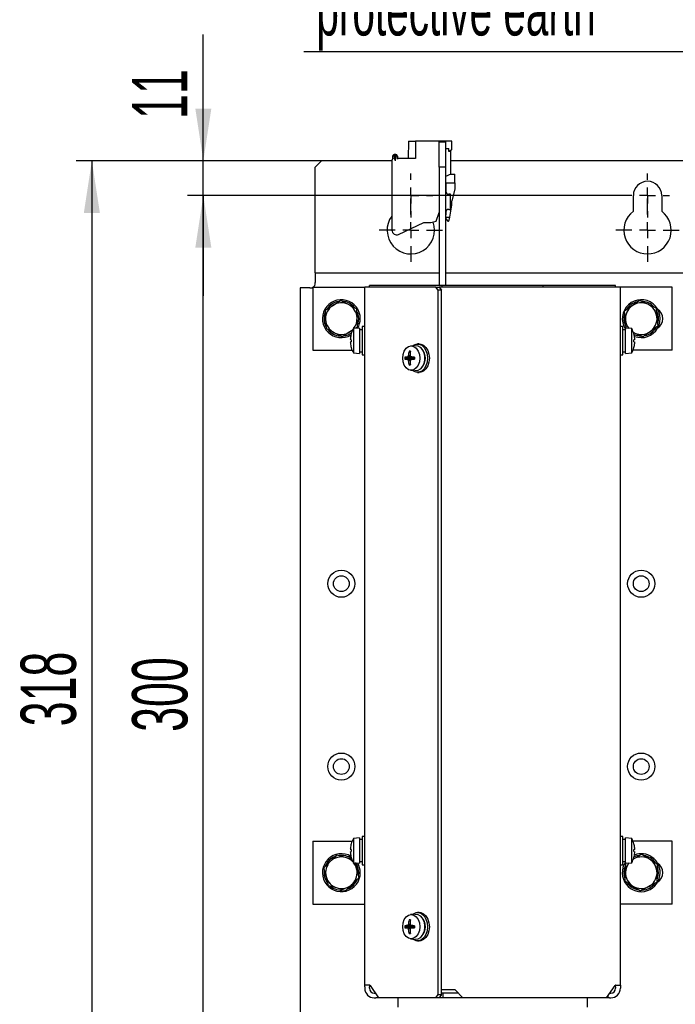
# Model space of a CAD drawing. Header units: millimetres. Extents: x 5 to 414, y 6 to 290.
# Tile 7 of 45: x 47 to 89, y 178 to 240. Entities that reach past the tile are written whole.
import ezdxf

# ---------------------------------------------------------------- set-up
doc = ezdxf.new("R2010")
doc.units = ezdxf.units.MM
doc.layers.add('SLD-0', color=7, linetype='Continuous')
doc.styles.add('SLDTEXTSTYLE0', font='TXT', dxfattribs={"width": 0.605})
doc.dimstyles.new('SLDDIMSTYLE0', dxfattribs={"dimtxt": 3.5, "dimasz": 3.302, "dimexe": 0, "dimexo": 0.0625, "dimgap": 0.875, "dimtad": 1, "dimlfac": 5, "dimrnd": 1e-09, "dimzin": 12, "dimdsep": 46, "dimtxsty": 'SLDTEXTSTYLE0', "dimsah": 1, "dimcen": 0.09, "dimadec": 0, "dimazin": 3, "dimtfac": 1, "dimtofl": 0, "dimtmove": 0, "dimatfit": 3, "dimfxl": 1, "dimfrac": 2, "dimtolj": 1, "dimtzin": 12, "dimarcsym": 0})
doc.dimstyles.new('SLDDIMSTYLE1', dxfattribs={"dimtxt": 3.5, "dimasz": 3.302, "dimexe": 0, "dimexo": 0.0625, "dimgap": 0.875, "dimtad": 1, "dimdec": 0, "dimlfac": 5, "dimrnd": 1e-09, "dimzin": 12, "dimdsep": 46, "dimtxsty": 'SLDTEXTSTYLE0', "dimsah": 1, "dimcen": 0.09, "dimadec": 0, "dimazin": 3, "dimtfac": 1, "dimtofl": 0, "dimtmove": 0, "dimatfit": 3, "dimfxl": 1, "dimfrac": 2, "dimtolj": 1, "dimtzin": 12, "dimarcsym": 0})
doc.dimstyles.new('SLDDIMSTYLE2', dxfattribs={"dimtxt": 3.5, "dimasz": 3.302, "dimexe": 0, "dimexo": 0.0625, "dimgap": 0.875, "dimtad": 1, "dimlfac": 5, "dimrnd": 1e-09, "dimzin": 12, "dimdsep": 46, "dimtxsty": 'SLDTEXTSTYLE0', "dimsah": 1, "dimcen": 0.09, "dimadec": 0, "dimazin": 3, "dimtfac": 1, "dimtmove": 0, "dimatfit": 0, "dimfxl": 1, "dimfrac": 2, "dimtolj": 1, "dimtzin": 12, "dimarcsym": 0})

# ---------------------------------------------------------------- blocks, each defined once
blk = doc.blocks.new('_D')
at = {"layer": 'SLD-0'}
for p, q in [((66.57, 231.106), (51.012, 231.106)), ((52.012, 231.106), (52.012, 167.506)), ((66.57, 167.506), (51.012, 167.506))]:
    blk.add_line(p, q, dxfattribs=at)
for points in [[(52.012, 231.106), (51.504, 227.804), (52.52, 227.804)], [(52.012, 167.506), (52.52, 170.808), (51.504, 170.808)]]:
    blk.add_solid(points, dxfattribs=at)
at = {"layer": 'SLD-0', "insert": (47.501, 195.295), "char_height": 3.5, "attachment_point": 1, "rotation": 90, "style": 'SLDTEXTSTYLE0'}
blk.add_mtext('318', dxfattribs=at)
blk = doc.blocks.new('_D_1')
at = {"layer": 'SLD-0'}
for p, q in [((70.82, 228.906), (58.075, 228.906)), ((59.075, 169.006), (59.075, 228.906)), ((72.22, 169.006), (58.075, 169.006))]:
    blk.add_line(p, q, dxfattribs=at)
for points in [[(59.075, 228.906), (58.567, 225.604), (59.583, 225.604)], [(59.075, 169.006), (59.583, 172.308), (58.567, 172.308)]]:
    blk.add_solid(points, dxfattribs=at)
at = {"layer": 'SLD-0', "insert": (54.563, 194.945), "char_height": 3.5, "attachment_point": 1, "rotation": 90, "style": 'SLDTEXTSTYLE0'}
blk.add_mtext('300', dxfattribs=at)
blk = doc.blocks.new('_D_3')
at = {"layer": 'SLD-0', "color": 7}
for p, q in [((59.075, 231.106), (59.075, 239.1)), ((66.57, 231.106), (58.075, 231.106)), ((59.075, 228.906), (59.075, 231.106)), ((85.82, 228.906), (58.075, 228.906)), ((59.075, 228.906), (59.075, 222.556))]:
    blk.add_line(p, q, dxfattribs=at)
for points in [[(59.075, 231.106), (59.583, 234.408), (58.567, 234.408)], [(59.075, 228.906), (58.567, 225.604), (59.583, 225.604)]]:
    blk.add_solid(points, dxfattribs=at)
at = {"layer": 'SLD-0', "color": 7, "insert": (54.563, 233.753), "char_height": 3.5, "attachment_point": 1, "rotation": 90, "style": 'SLDTEXTSTYLE0'}
blk.add_mtext('11', dxfattribs=at)
blk = doc.blocks.new('SW_NOTE_0_1')
at = {"layer": 'SLD-0', "color": 0}
blk.add_line((-30.459, 0), (0, 0), dxfattribs=at)
at = {"layer": 'SLD-0', "color": 0, "attachment_point": 1, "style": 'SLDTEXTSTYLE0'}
for s, insert, char_height in [('M6 Erdung', (-30.861, 9.852), 3.5), ('protective earth', (-29.67, 4.187), 3.175)]:
    blk.add_mtext(s, dxfattribs=dict(at, insert=insert, char_height=char_height))
blk = doc.blocks.new('SW_CENTERMARKSYMBOL_4')
at = {"layer": 'SLD-0', "color": 0}
for p, q in [((0, 1), (0, 1.4)), ((-1, 0), (-1.4, 0)), ((0, 0), (-0.5, 0)), ((0, 0), (0, 0.5)), ((0, 0), (0, -0.5)), ((0, 0), (0.5, 0)), ((1, 0), (1.4, 0)), ((0, -1), (0, -1.4))]:
    blk.add_line(p, q, dxfattribs=at)
blk = doc.blocks.new('SW_CENTERMARKSYMBOL_5')
at = {"layer": 'SLD-0', "color": 0}
for p, q in [((0, 1), (0, 2)), ((-1, 0), (-2, 0)), ((0, 0), (-0.5, 0)), ((0, 0), (0, 0.5)), ((0, 0), (0, -0.5)), ((0, 0), (0.5, 0)), ((1, 0), (2, 0)), ((0, -1), (0, -2))]:
    blk.add_line(p, q, dxfattribs=at)
blk = doc.blocks.new('SW_CENTERMARKSYMBOL_6')
at = {"layer": 'SLD-0', "color": 0}
for p, q in [((0, 1), (0, 1.4)), ((-1, 0), (-1.4, 0)), ((0, 0), (-0.5, 0)), ((0, 0), (0, 0.5)), ((0, 0), (0, -0.5)), ((0, 0), (0.5, 0)), ((1, 0), (1.4, 0)), ((0, -1), (0, -1.4))]:
    blk.add_line(p, q, dxfattribs=at)
blk = doc.blocks.new('SW_CENTERMARKSYMBOL_7')
at = {"layer": 'SLD-0', "color": 0}
for p, q in [((0, 1), (0, 2)), ((-1, 0), (-2, 0)), ((0, 0), (-0.5, 0)), ((0, 0), (0, 0.5)), ((0, 0), (0, -0.5)), ((0, 0), (0.5, 0)), ((1, 0), (2, 0)), ((0, -1), (0, -2))]:
    blk.add_line(p, q, dxfattribs=at)

msp = doc.modelspace()

# ---------------------------------------------------------------- linework, layer by layer
at = {"color": 7, "linetype": 'Continuous', "lineweight": 25}
for p, q in [((72.0695, 232.3457), (72.0503, 231.2457)), ((72.0695, 232.3457), (72.5203, 232.3457)), ((72.5203, 232.3457), (72.5203, 231.2457)), ((74.8203, 232.3457), (72.5203, 232.3457)), ((74.0203, 232.3057), (74.4203, 232.3057)), ((74.0203, 230.7057), (74.0203, 232.3057)), ((74.4203, 232.3057), (74.4203, 230.7057)), ((74.8203, 231.8257), (74.8203, 232.3457)), ((71.0703, 231.3971), (71.0703, 231.2222)), ((71.1103, 231.2457), (71.1103, 231.3799)), ((71.1803, 231.3741), (71.1803, 231.2457)), ((71.2603, 231.1071), (71.2603, 231.3741)), ((71.3252, 231.4753), (71.3303, 231.4723)), ((71.3303, 231.3799), (71.3303, 231.2657)), ((71.3703, 231.403), (71.3703, 231.2857)), ((74.4203, 231.8857), (74.6203, 231.8857)), ((74.6203, 231.6857), (74.6203, 231.8857)), ((74.6803, 231.6857), (74.6203, 231.6857)), ((74.8203, 231.8257), (74.6803, 231.6857)), ((74.7603, 230.2507), (74.7603, 231.7657)), ((66.1703, 230.7057), (66.5703, 231.1057)), ((66.1703, 224.3057), (66.1703, 230.7057)), ((71.0203, 231.1057), (66.5703, 231.1057)), ((71.0203, 231.1149), (71.0203, 226.7146)), ((71.2603, 231.1071), (71.1803, 231.2457)), ((72.5203, 231.2457), (71.3503, 231.2457)), ((74.4203, 230.7057), (74.0203, 230.7057)), ((74.0203, 230.7057), (74.0203, 223.2057)), ((74.4203, 230.7057), (74.4203, 223.2057)), ((94.1803, 231.1057), (74.7603, 231.1057)), ((74.7486, 230.2507), (74.4203, 230.118)), ((74.7486, 230.2507), (75.0203, 230.2507)), ((75.0203, 229.7057), (75.0203, 230.2507)), ((74.4203, 229.7057), (75.0203, 229.7057)), ((74.4403, 229.7057), (74.4403, 229.0965)), ((75.0203, 229.7057), (75.0203, 229.3057)), ((74.7303, 228.9837), (74.6203, 228.9837)), ((74.7303, 228.5057), (74.7303, 228.9837)), ((75.0203, 229.3057), (74.8203, 228.5593)), ((86.3203, 227.9057), (86.3203, 228.9057)), ((88.1203, 228.9057), (88.1203, 227.9057)), ((74.6863, 227.5257), (74.8203, 228.2857)), ((74.7303, 228.0277), (74.7303, 228.5057)), ((74.8203, 228.2857), (74.8203, 228.5593)), ((73.8205, 227.2768), (74.0203, 227.8257)), ((74.4203, 227.6857), (74.4403, 227.6857)), ((74.4403, 227.9149), (74.4403, 227.6857)), ((74.6203, 228.0277), (74.7303, 228.0277)), ((71.4471, 226.4428), (73.0403, 227.1857)), ((73.0403, 227.1857), (73.4803, 227.1857)), ((73.4803, 227.1857), (73.8205, 227.2768)), ((74.4203, 227.5257), (74.6863, 227.5257)), ((74.4203, 227.4781), (74.5455, 227.3099)), ((74.6527, 227.3353), (74.6863, 227.5257)), ((66.1703, 224.0057), (66.1703, 224.3057)), ((66.1703, 224.0057), (74.0203, 224.0057)), ((66.1703, 224.0057), (66.1703, 223.4057)), ((74.4203, 224.0057), (97.1803, 224.0057)), ((66.1703, 223.3557), (66.1703, 223.4057)), ((69.6003, 223.1057), (69.6003, 223.2057)), ((74.2003, 223.2057), (69.6003, 223.2057)), ((74.2003, 223.1057), (74.2003, 223.2057)), ((80.6003, 223.2057), (74.2003, 223.2057)), ((80.6003, 223.1057), (80.6003, 223.2057)), ((85.2003, 223.2057), (80.6003, 223.2057)), ((85.2003, 223.1057), (85.2003, 223.2057)), ((65.2203, 223.0557), (65.2203, 172.9557)), ((65.8203, 223.0557), (65.2203, 223.0557)), ((65.8203, 223.0557), (65.8703, 223.0557)), ((66.0203, 223.1057), (66.0203, 219.1057)), ((66.0203, 223.1057), (69.3003, 223.1057)), ((69.3003, 178.9057), (69.3003, 223.1057)), ((69.476, 223.1057), (69.3003, 223.1057)), ((73.8159, 223.1057), (69.476, 223.1057)), ((73.9573, 222.9057), (73.8159, 223.1057)), ((73.8159, 223.1057), (74.028, 223.1057)), ((73.9573, 178.3057), (73.9573, 222.9057)), ((74.1694, 222.9057), (73.9573, 222.9057)), ((74.3003, 223.1057), (74.028, 223.1057)), ((74.028, 223.1057), (74.1694, 222.9057)), ((74.1694, 178.3057), (74.1694, 222.9057)), ((74.7246, 223.1057), (74.3003, 223.1057)), ((80.5069, 223.1057), (74.7246, 223.1057)), ((80.9312, 223.1057), (80.5069, 223.1057)), ((85.3246, 223.1057), (80.9312, 223.1057)), ((85.5003, 223.1057), (85.3246, 223.1057)), ((88.7803, 223.1057), (85.5003, 223.1057)), ((85.5003, 178.9057), (85.5003, 223.1057)), ((88.7803, 219.1057), (88.7803, 223.1057)), ((66.7942, 221.6353), (67.2801, 221.9472)), ((67.2801, 221.9472), (67.7659, 222.2591)), ((87.232, 222.017), (86.7059, 222.2547)), ((87.7582, 221.7793), (87.232, 222.017)), ((66.7942, 221.6353), (66.8214, 221.0586)), ((68.8192, 221.1528), (68.792, 221.7295)), ((85.8252, 221.0066), (85.768, 221.5811)), ((87.7582, 221.7793), (87.8154, 221.2048)), ((66.8214, 221.0586), (66.8486, 220.4819)), ((68.8464, 220.5761), (68.8192, 221.1528)), ((85.8755, 220.5015), (85.8252, 221.0066)), ((87.8154, 221.2048), (87.8726, 220.6303)), ((68.3605, 220.2642), (67.8747, 219.9523)), ((68.5708, 220.3992), (68.3605, 220.2642)), ((68.4438, 220.1387), (68.4426, 220.139)), ((68.9803, 220.5057), (68.5803, 220.4757)), ((68.5803, 220.4757), (68.5803, 218.9357)), ((68.8464, 220.5761), (68.7187, 220.4941)), ((68.9803, 220.5057), (68.9803, 218.9057)), ((69.1403, 220.4057), (68.9803, 220.4057)), ((69.3003, 220.6057), (69.1403, 220.6057)), ((69.1403, 220.6057), (69.1403, 218.8057)), ((85.6603, 220.6057), (85.5003, 220.6057)), ((85.6603, 219.7057), (85.6603, 220.6057)), ((85.8203, 220.4057), (85.6603, 220.4057)), ((86.2203, 220.4757), (85.8203, 220.5057)), ((85.8203, 219.7057), (85.8203, 220.5057)), ((86.2203, 219.7057), (86.2203, 220.4757)), ((86.3094, 220.2392), (86.4086, 220.1944)), ((86.4086, 220.1944), (86.3275, 220.2356)), ((86.4086, 220.1944), (86.9347, 219.9567)), ((68.4438, 219.7687), (68.3917, 219.7826)), ((68.3917, 219.6287), (68.4438, 219.6427)), ((72.7585, 219.5057), (72.6454, 219.5057)), ((85.6603, 218.8057), (85.6603, 219.7057)), ((85.8203, 218.9057), (85.8203, 219.7057)), ((86.2203, 218.9357), (86.2203, 219.7057)), ((86.4089, 219.7826), (86.3568, 219.7687)), ((86.3568, 219.6427), (86.4089, 219.6287)), ((66.0203, 219.1057), (68.4996, 219.1057)), ((68.4438, 219.2727), (68.4426, 219.2724)), ((68.5803, 218.9357), (68.9803, 218.9057)), ((68.9803, 219.0057), (69.1403, 219.0057)), ((72.1939, 219.0131), (72.1084, 219.0387)), ((72.4898, 219.4034), (72.2086, 219.3735)), ((85.6603, 219.0057), (85.8203, 219.0057)), ((85.8203, 218.9057), (86.2203, 218.9357)), ((88.7803, 219.1057), (86.301, 219.1057)), ((69.1403, 218.8057), (69.3003, 218.8057)), ((72.0575, 218.6057), (71.8467, 218.6687)), ((72.0575, 218.6057), (71.8467, 218.5427)), ((72.2235, 218.6057), (72.0104, 218.6826)), ((72.2235, 218.6057), (72.0104, 218.5287)), ((72.3647, 218.6256), (72.045, 218.7033)), ((72.3647, 218.5858), (72.045, 218.5081)), ((72.0575, 218.6057), (72.2235, 218.6057)), ((72.1719, 218.749), (72.0616, 218.7551)), ((72.1719, 218.4623), (72.0616, 218.4562)), ((72.1939, 218.1983), (72.1084, 218.1727)), ((72.4147, 218.6057), (72.2217, 218.6826)), ((72.4147, 218.6057), (72.2217, 218.5287)), ((72.2235, 218.6057), (72.4147, 218.6057)), ((72.4584, 218.6057), (72.4147, 218.6057)), ((85.5003, 218.8057), (85.6603, 218.8057)), ((72.2086, 217.8379), (72.4898, 217.8079)), ((72.6454, 217.7057), (72.7585, 217.7057)), ((69.3003, 188.3257), (69.1403, 188.3257)), ((69.1403, 188.3257), (69.1403, 186.5257)), ((85.6603, 188.3257), (85.5003, 188.3257)), ((85.6603, 187.4257), (85.6603, 188.3257)), ((66.0203, 188.0257), (66.0203, 184.0257)), ((66.0203, 188.0257), (68.4996, 188.0257)), ((68.4438, 187.8587), (68.4426, 187.859)), ((68.9803, 188.2257), (68.5803, 188.1957)), ((68.5803, 188.1957), (68.5803, 186.6557)), ((68.9803, 188.2257), (68.9803, 186.6257)), ((69.1403, 188.1257), (68.9803, 188.1257)), ((85.8203, 188.1257), (85.6603, 188.1257)), ((86.2203, 188.1957), (85.8203, 188.2257)), ((85.8203, 187.4257), (85.8203, 188.2257)), ((86.2203, 187.4257), (86.2203, 188.1957)), ((88.7803, 188.0257), (86.301, 188.0257)), ((88.7803, 184.0257), (88.7803, 188.0257)), ((68.0892, 186.9889), (67.5331, 187.1441)), ((68.4438, 187.4887), (68.3917, 187.5026)), ((68.3917, 187.3487), (68.4438, 187.3627)), ((85.6603, 186.5257), (85.6603, 187.4257)), ((85.8203, 186.6257), (85.8203, 187.4257)), ((86.2203, 186.6557), (86.2203, 187.4257)), ((86.4089, 187.5026), (86.3568, 187.4887)), ((86.3568, 187.3627), (86.4089, 187.3487)), ((87.3478, 186.8752), (86.8573, 187.1798)), ((68.5224, 186.8679), (68.0892, 186.9889)), ((68.4438, 186.9927), (68.4426, 186.9924)), ((68.5803, 186.6557), (68.9803, 186.6257)), ((68.6855, 186.6771), (68.7889, 186.2744)), ((68.9803, 186.7257), (69.1403, 186.7257)), ((69.1403, 186.5257), (69.3003, 186.5257)), ((85.5003, 186.5257), (85.6603, 186.5257)), ((85.6603, 186.7257), (85.8203, 186.7257)), ((85.8203, 186.6257), (86.2203, 186.6557)), ((85.8208, 186.0577), (85.8393, 186.6348)), ((86.3275, 186.8958), (86.3483, 186.9073)), ((87.8383, 186.5707), (87.3478, 186.8752)), ((87.8383, 186.5707), (87.8198, 185.9936)), ((66.8517, 185.7769), (66.7081, 186.3361)), ((68.7889, 186.2744), (68.9325, 185.7152)), ((68.9067, 185.8529), (68.9203, 186.0257)), ((85.8023, 185.4807), (85.8208, 186.0577)), ((87.8198, 185.9936), (87.8013, 185.4166)), ((66.9953, 185.2177), (66.8517, 185.7769)), ((66.9953, 185.2177), (67.5514, 185.0625)), ((85.8023, 185.4807), (86.2928, 185.1761)), ((86.2928, 185.1761), (86.7833, 184.8716)), ((67.5514, 185.0625), (68.1075, 184.9073)), ((66.0203, 184.0257), (69.3003, 184.0257)), ((88.7803, 184.0257), (85.5003, 184.0257)), ((72.4898, 183.4034), (72.2086, 183.3735)), ((72.7585, 183.5057), (72.6454, 183.5057)), ((72.0575, 182.6057), (71.8467, 182.6687)), ((72.2235, 182.6057), (72.0104, 182.6826)), ((72.3647, 182.6256), (72.045, 182.7033)), ((72.1719, 182.749), (72.0616, 182.7551)), ((72.1939, 183.0131), (72.1084, 183.0387)), ((72.4147, 182.6057), (72.2217, 182.6826)), ((72.0575, 182.6057), (71.8467, 182.5427)), ((72.2235, 182.6057), (72.0104, 182.5287)), ((72.3647, 182.5858), (72.045, 182.5081)), ((72.0575, 182.6057), (72.2235, 182.6057)), ((72.1719, 182.4623), (72.0616, 182.4562)), ((72.1939, 182.1983), (72.1084, 182.1727)), ((72.4147, 182.6057), (72.2217, 182.5287)), ((72.2235, 182.6057), (72.4147, 182.6057)), ((72.4584, 182.6057), (72.4147, 182.6057)), ((72.2086, 181.8379), (72.4898, 181.8079)), ((72.6454, 181.7057), (72.7585, 181.7057)), ((69.476, 178.9057), (69.3003, 178.9057)), ((69.3003, 178.8057), (69.3003, 178.9057)), ((69.3003, 178.8057), (69.3003, 178.7057)), ((69.5882, 178.9057), (69.476, 178.9057)), ((69.6003, 178.9042), (69.6003, 178.8057)), ((69.6003, 178.7057), (69.6003, 178.8057)), ((69.6382, 178.8764), (70.1831, 178.1057)), ((69.9003, 178.4057), (69.971, 178.4057)), ((73.8159, 178.1057), (73.9573, 178.3057)), ((73.9573, 178.3057), (74.1694, 178.3057)), ((74.1694, 178.3057), (74.028, 178.1057)), ((74.3003, 178.6057), (74.1694, 178.6057)), ((74.2523, 178.4057), (74.1694, 178.4057)), ((74.2523, 178.4057), (74.2523, 178.1057)), ((75.2246, 178.4057), (74.2523, 178.4057)), ((74.7246, 178.6057), (74.3003, 178.6057)), ((75.0246, 178.6057), (74.7246, 178.6057)), ((75.5246, 178.1057), (75.0246, 178.6057)), ((84.6175, 178.1057), (85.1624, 178.8764)), ((84.8296, 178.4057), (84.9003, 178.4057)), ((85.2003, 178.8057), (85.2003, 178.9042)), ((85.2003, 178.8057), (85.2003, 178.7057)), ((85.2124, 178.9057), (85.3246, 178.9057)), ((85.3246, 178.9057), (85.5003, 178.9057)), ((85.5003, 178.9057), (85.5003, 178.8057)), ((85.5003, 178.8057), (85.5003, 178.7057)), ((69.9003, 178.1057), (70.0003, 178.1057)), ((70.1003, 178.1057), (70.0003, 178.1057)), ((70.1003, 178.2228), (70.1003, 178.1057)), ((70.1831, 178.1057), (70.1003, 178.1057)), ((73.8159, 178.1057), (70.1831, 178.1057)), ((71.4003, 178.1057), (71.4003, 177.5057)), ((74.028, 178.1057), (73.8159, 178.1057)), ((74.2523, 178.1057), (74.028, 178.1057)), ((75.5246, 178.1057), (74.2523, 178.1057)), ((80.5069, 178.1057), (75.5246, 178.1057)), ((80.9312, 178.1057), (80.5069, 178.1057)), ((84.6175, 178.1057), (80.9312, 178.1057)), ((83.4003, 178.1057), (83.4003, 177.5057)), ((84.7003, 178.1057), (84.6175, 178.1057)), ((84.7003, 178.2228), (84.7003, 178.1057)), ((84.8003, 178.1057), (84.7003, 178.1057)), ((84.8003, 178.1057), (84.9003, 178.1057))]:
    msp.add_line(p, q, dxfattribs=at)
at = {"color": 7, "linetype": 'Continuous', "lineweight": 25, "flags": 128}
for points in [[(68.9203, 221.1057), (68.8828, 221.3904), (68.8078, 221.5903)], [(68.852, 220.7241), (68.8828, 220.821), (68.9203, 221.1057)], [(68.5546, 220.4268), (68.4657, 220.3419), (68.3605, 220.2642)], [(72.3286, 219.3863), (72.381, 219.4244), (72.5548, 219.4965), (72.736, 219.4965), (72.9098, 219.4244), (73.0621, 219.2859), (73.1808, 219.0923), (73.256, 218.8592), (73.2818, 218.6057), (73.256, 218.3521), (73.1808, 218.1191), (73.0621, 217.9255), (72.9098, 217.787), (72.736, 217.7148), (72.5548, 217.7148), (72.381, 217.787), (72.3286, 217.8251)], [(72.7585, 219.5057), (72.8491, 219.4965), (73.0229, 219.4244), (73.1753, 219.2859), (73.2939, 219.0923), (73.3691, 218.8592), (73.3949, 218.6057), (73.3691, 218.3521), (73.2939, 218.1191), (73.1753, 217.9255), (73.0229, 217.787), (72.8491, 217.7148), (72.7585, 217.7057)], [(71.7049, 218.6057), (71.7316, 218.8436), (71.8089, 219.0583), (71.9294, 219.2286), (72.0812, 219.338), (72.2494, 219.3757), (72.4177, 219.338), (72.5694, 219.2286), (72.6899, 219.0583), (72.7672, 218.8436), (72.7939, 218.6057), (72.7672, 218.3677), (72.6899, 218.1531), (72.5694, 217.9827), (72.4177, 217.8734), (72.2494, 217.8357), (72.0812, 217.8734), (71.9294, 217.9827), (71.8089, 218.1531), (71.7316, 218.3677), (71.7049, 218.6057)], [(72.4898, 219.4034), (72.49, 219.4034), (72.6581, 219.3856), (72.8151, 219.2985), (72.9469, 219.1498), (73.0419, 218.9528), (73.0916, 218.7249), (73.0916, 218.4864), (73.0419, 218.2586), (72.9469, 218.0615), (72.8151, 217.9129), (72.6581, 217.8257), (72.49, 217.8079), (72.4898, 217.8079)], [(86.7297, 187.1219), (86.5356, 187.0882), (86.3661, 187.0275)], [(87.9203, 186.0257), (87.8828, 186.3104), (87.8355, 186.4491)], [(87.8251, 185.5779), (87.8828, 185.741), (87.9203, 186.0257)], [(71.7049, 182.6057), (71.7316, 182.8436), (71.8089, 183.0583), (71.9294, 183.2286), (72.0812, 183.338), (72.2494, 183.3757), (72.4177, 183.338), (72.5694, 183.2286), (72.6899, 183.0583), (72.7672, 182.8436), (72.7939, 182.6057), (72.7672, 182.3677), (72.6899, 182.1531), (72.5694, 181.9827), (72.4177, 181.8734), (72.2494, 181.8357), (72.0812, 181.8734), (71.9294, 181.9827), (71.8089, 182.1531), (71.7316, 182.3677), (71.7049, 182.6057)], [(72.3286, 183.3863), (72.381, 183.4244), (72.5548, 183.4965), (72.736, 183.4965), (72.9098, 183.4244), (73.0621, 183.2859), (73.1808, 183.0923), (73.256, 182.8592), (73.2818, 182.6057), (73.256, 182.3521), (73.1808, 182.1191), (73.0621, 181.9255), (72.9098, 181.787), (72.736, 181.7148), (72.5548, 181.7148), (72.381, 181.787), (72.3286, 181.8251)], [(72.4898, 183.4034), (72.49, 183.4034), (72.6581, 183.3856), (72.8151, 183.2985), (72.9469, 183.1498), (73.0419, 182.9528), (73.0916, 182.7249), (73.0916, 182.4864), (73.0419, 182.2586), (72.9469, 182.0615), (72.8151, 181.9129), (72.6581, 181.8257), (72.49, 181.8079), (72.4898, 181.8079)], [(72.7585, 183.5057), (72.8491, 183.4965), (73.0229, 183.4244), (73.1753, 183.2859), (73.2939, 183.0923), (73.3691, 182.8592), (73.3949, 182.6057), (73.3691, 182.3521), (73.2939, 182.1191), (73.1753, 181.9255), (73.0229, 181.787), (72.8491, 181.7148), (72.7585, 181.7057)]]:
    msp.add_lwpolyline(points, dxfattribs=at)
at = {"color": 7, "linetype": 'Continuous', "lineweight": 25}
for centre, radius in [((67.8203, 204.3257), 0.86), ((86.8203, 204.3257), 0.86), ((67.8203, 204.3257), 0.5), ((86.8203, 204.3257), 0.5), ((67.8203, 192.7457), 0.86), ((86.8203, 192.7457), 0.86), ((67.8203, 192.7457), 0.5), ((86.8203, 192.7457), 0.5)]:
    msp.add_circle(centre, radius, dxfattribs=at)
for centre, radius, start, end in [((71.1805, 231.3776), 0.1119, 120.915014, 170), ((71.1903, 231.3799), 0.08, 172.829634, 180), ((71.2249, 231.3464), 0.122, 52.829634, 159.134833), ((71.2255, 231.3026), 0.1994, 60, 120.915014), ((71.2003, 231.3741), 0.02, 170, 180), ((71.222, 231.3523), 0.0485, 50, 148.549382), ((71.2403, 231.3741), 0.02, 0, 50), ((71.2503, 231.3799), 0.08, 0, 52.829634), ((71.2903, 231.403), 0.08, 0, 60), ((71.1603, 231.1149), 0.14, 110.924832, 180), ((71.3503, 231.2657), 0.02, 180, 270), ((71.4103, 231.2857), 0.04, 180, 270), ((87.2203, 228.9057), 0.9, 0, 180), ((74.6203, 229.1837), 0.2, 180, 270), ((72.2203, 226.7057), 1.5, 143.130102, 20.260739), ((74.6203, 227.8277), 0.2, 90, 180), ((87.2203, 226.7057), 1.5, 126.869898, 53.130102), ((74.5936, 227.3457), 0.06, 216.646906, 350), ((71.3203, 226.7146), 0.3, 180, 295), ((65.8703, 223.3557), 0.3, 303.55731, 0), ((65.8703, 223.3557), 0.3, 270, 300), ((67.8203, 221.1057), 1.2, 0, 300.332553), ((67.8203, 221.1057), 1, 122.698397, 182.698397), ((67.8203, 221.1057), 1.1, 100.646394, 145.057736), ((67.8203, 221.1057), 1, 62.698397, 122.698397), ((67.8203, 221.1057), 1.1, 40.029373, 85.061957), ((67.8203, 221.1057), 1, 2.698397, 62.698397), ((86.8203, 221.1057), 1.2, 249.06641, 213.55731), ((86.8203, 221.1057), 1.1, 103.524272, 147.630753), ((86.8203, 221.1057), 1, 65.686731, 125.686731), ((86.8203, 221.1057), 1.1, 41.653695, 89.957442), ((86.8203, 221.1057), 1, 5.686731, 65.686731), ((67.8203, 221.1057), 1.1, 158.806059, 207.116093), ((86.8203, 221.1057), 1.1, 162.89544, 209.239197), ((86.8203, 221.1057), 1, 125.686731, 185.686731), ((86.8203, 221.1057), 1.1, 343.688314, 27.966143), ((87.4803, 221.1057), 0.7, 303.828573, 56.171427), ((67.8203, 221.1057), 1, 182.698397, 242.698397), ((67.8203, 221.1057), 1, 321.047575, 2.698397), ((67.8203, 221.1057), 1.2, 329.476381, 0), ((86.8203, 221.1057), 1, 185.686731, 218.018363), ((86.8203, 221.1057), 1, 305.686731, 5.686731), ((67.8203, 221.1057), 1.1, 220.596915, 264.628188), ((67.8203, 221.1057), 1, 242.698397, 302.698397), ((67.8203, 221.1057), 1.1, 279.694532, 305.953587), ((69.9981, 219.7063), 1.6132, 164.455339, 174.708188), ((69.9828, 219.7057), 1.6, 151.232927, 164.287349), ((84.8178, 219.7057), 1.6, 15.712651, 28.767073), ((84.8026, 219.7063), 1.6132, 5.291812, 15.544661), ((86.8203, 221.1057), 1.1, 245.609245, 269.002808), ((86.8203, 221.1057), 1, 245.686731, 305.686731), ((86.8203, 221.1057), 1.1, 282.913187, 328.190392), ((69.7863, 219.7515), 1.3985, 175.748989, 177.875219), ((68.6255, 219.8258), 0.2377, 185.43035, 190.462903), ((68.6255, 219.5856), 0.2377, 169.537097, 174.56965), ((69.7863, 219.6599), 1.3985, 182.124781, 184.251011), ((69.9981, 219.705), 1.6132, 185.291812, 195.544661), ((70.0989, 219.7057), 1.6563, 177.820788, 182.179212), ((84.7017, 219.7057), 1.6563, 357.820788, 2.179212), ((84.8026, 219.705), 1.6132, 344.455339, 354.708188), ((85.0143, 219.7515), 1.3985, 2.124781, 4.251011), ((86.1751, 219.8258), 0.2377, 349.537097, 354.56965), ((86.1751, 219.5856), 0.2377, 5.43035, 10.462903), ((85.0143, 219.6599), 1.3985, 355.748989, 357.875219), ((69.9828, 219.7057), 1.6, 195.712651, 208.767073), ((73.8368, 218.6081), 1.7813, 166.012353, 175.265901), ((72.1529, 215.9504), 3.0886, 89.173838, 90.826162), ((75.1672, 218.613), 3.0002, 171.842501, 177.284036), ((72.2981, 218.6057), 0.852, 316.902395, 43.097605), ((84.8178, 219.7057), 1.6, 331.232927, 344.287349), ((73.6928, 218.6057), 1.8472, 178.046103, 181.953897), ((72.0616, 217.1172), 1.5662, 91.874217, 97.88468), ((72.0616, 220.0941), 1.5662, 262.11532, 268.125783), ((72.7369, 217.5061), 1.3828, 120.025541, 121.695523), ((72.7369, 219.7053), 1.3828, 238.304477, 239.974459), ((73.7408, 218.1866), 1.7728, 161.296892, 163.055946), ((73.7408, 219.0247), 1.7728, 196.944054, 198.703108), ((73.8368, 218.6033), 1.7813, 184.734099, 193.987647), ((75.0998, 219.4388), 3.008, 193.136921, 194.152518), ((75.0998, 217.7726), 3.008, 165.847482, 166.863079), ((75.1672, 218.5984), 3.0002, 182.715964, 188.157499), ((78.0581, 229.6484), 12.4222, 241.774322, 241.976604), ((78.0581, 207.5629), 12.4222, 118.023396, 118.225678), ((72.0607, 213.9229), 4.7624, 85.201488, 88.062342), ((72.0607, 223.2885), 4.7624, 271.937658, 274.798512), ((75.6571, 218.6057), 3.1987, 178.871808, 181.128192), ((72.1529, 221.261), 3.0886, 269.173838, 270.826162), ((69.9981, 187.4263), 1.6132, 164.455339, 174.708188), ((69.9828, 187.4257), 1.6, 151.232927, 164.287349), ((84.8178, 187.4257), 1.6, 15.712651, 28.767073), ((84.8026, 187.4263), 1.6132, 5.291812, 15.544661), ((67.8203, 186.0257), 1.2, 59.667447, 0), ((67.8203, 186.0257), 1.1, 111.114791, 157.864653), ((67.8203, 186.0257), 1.1, 54.046413, 97.200408), ((69.7863, 187.4715), 1.3985, 175.748989, 177.875219), ((68.6255, 187.5458), 0.2377, 185.43035, 190.462903), ((68.6255, 187.3056), 0.2377, 169.537097, 174.56965), ((69.7863, 187.3799), 1.3985, 182.124781, 184.251011), ((69.9981, 187.425), 1.6132, 185.291812, 195.544661), ((70.0989, 187.4257), 1.6563, 177.820788, 182.179212), ((84.7017, 187.4257), 1.6563, 357.820788, 2.179212), ((84.8026, 187.425), 1.6132, 344.455339, 354.708188), ((86.8203, 186.0257), 1.2, 0, 110.93359), ((85.0143, 187.4715), 1.3985, 2.124781, 4.251011), ((86.1751, 187.5458), 0.2377, 349.537097, 354.56965), ((86.1751, 187.3056), 0.2377, 5.43035, 10.462903), ((85.0143, 187.3799), 1.3985, 355.748989, 357.875219), ((86.8203, 186.0257), 1.1, 36.146308, 80.098017), ((67.8203, 186.0257), 1, 134.403174, 194.403174), ((67.8203, 186.0257), 1, 74.403174, 134.403174), ((67.8203, 186.0257), 1, 42.755549, 74.403174), ((69.9828, 187.4257), 1.6, 195.712651, 208.767073), ((67.8203, 186.0257), 1, 14.403174, 38.952425), ((67.8203, 186.0257), 1.1, 0, 34.23147), ((67.8203, 186.0257), 1.2, 0, 30.523619), ((86.8203, 186.0257), 1.2, 146.44269, 0), ((86.8203, 186.0257), 1.1, 155.357475, 200.714694), ((86.8203, 186.0257), 1, 141.981637, 178.163672), ((84.8178, 187.4257), 1.6, 331.232927, 344.287349), ((86.8203, 186.0257), 1, 58.163672, 118.163672), ((86.8203, 186.0257), 1, 358.163672, 58.163672), ((87.4803, 186.0257), 0.7, 303.828573, 56.51825), ((67.8203, 186.0257), 1.1, 172.467744, 216.417042), ((67.8203, 186.0257), 1, 314.403174, 14.403174), ((86.8203, 186.0257), 1, 178.163672, 238.163672), ((86.8203, 186.0257), 1, 298.163672, 358.163672), ((67.8203, 186.0257), 1, 194.403174, 254.403174), ((67.8203, 186.0257), 1.1, 229.961226, 278.053511), ((67.8203, 186.0257), 1, 254.403174, 314.403174), ((67.8203, 186.0257), 1.1, 291.887397, 336.592881), ((86.8203, 186.0257), 1.1, 216.178317, 260.420158), ((86.8203, 186.0257), 1, 238.163672, 298.163672), ((86.8203, 186.0257), 1.1, 274.087463, 322.390242), ((73.6928, 182.6057), 1.8472, 178.046103, 181.953897), ((72.0616, 181.1172), 1.5662, 91.874217, 97.88468), ((72.7369, 181.5061), 1.3828, 120.025541, 121.695523), ((73.7408, 182.1866), 1.7728, 161.296892, 163.055946), ((73.8368, 182.6081), 1.7813, 166.012353, 175.265901), ((72.1529, 179.9504), 3.0886, 89.173838, 90.826162), ((75.1672, 182.613), 3.0002, 171.842501, 177.284036), ((75.0998, 183.4388), 3.008, 193.136921, 194.152518), ((78.0581, 193.6484), 12.4222, 241.774322, 241.976604), ((72.0607, 177.9229), 4.7624, 85.201488, 88.062342), ((75.6571, 182.6057), 3.1987, 178.871808, 181.128192), ((72.2981, 182.6057), 0.852, 316.902382, 43.097617), ((72.0616, 184.0941), 1.5662, 262.11532, 268.125783), ((72.7369, 183.7053), 1.3828, 238.304477, 239.974459), ((73.7408, 183.0247), 1.7728, 196.944054, 198.703108), ((73.8368, 182.6033), 1.7813, 184.734099, 193.987647), ((72.1529, 185.261), 3.0886, 269.173838, 270.826162), ((75.0998, 181.7726), 3.008, 165.847482, 166.863079), ((75.1672, 182.5984), 3.0002, 182.715964, 188.157499), ((78.0581, 171.5629), 12.4222, 118.023396, 118.225678), ((72.0607, 187.2885), 4.7624, 271.937658, 274.798512), ((69.9003, 178.7057), 0.6, 180, 270), ((69.5851, 178.8431), 0.0626, 32.074717, 87.202896), ((69.9003, 178.7057), 0.3, 180, 270), ((84.9003, 178.7057), 0.3, 270, 0), ((84.9003, 178.7057), 0.6, 270, 0), ((85.2155, 178.8431), 0.0626, 92.797104, 147.925283)]:
    msp.add_arc(centre, radius, start, end, dxfattribs=at)
for points, knots in [([(68.279, 221.9943), (68.1491, 222.0613), (67.977, 222.1502), (67.8075, 222.2376), (67.7659, 222.2591)], [0, 0, 0, 0, 0.7546146, 1, 1, 1, 1]), ([(68.792, 221.7295), (68.7867, 221.7322), (68.6176, 221.8195), (68.4456, 221.9083), (68.279, 221.9943)], [0, 0, 0, 0, 0.0314494, 1, 1, 1, 1]), ([(86.7059, 222.2547), (86.701, 222.2512), (86.5465, 222.1402), (86.3892, 222.0273), (86.237, 221.9179)], [0, 0, 0, 0, 0.0314494, 1, 1, 1, 1]), ([(86.237, 221.9179), (86.1182, 221.8326), (85.9609, 221.7196), (85.806, 221.6084), (85.768, 221.5811)], [0, 0, 0, 0, 0.7546146, 1, 1, 1, 1]), ([(67.3616, 220.2171), (67.2317, 220.2841), (67.0596, 220.373), (66.8902, 220.4604), (66.8486, 220.4819)], [0, 0, 0, 0, 0.7546146, 1, 1, 1, 1]), ([(67.8747, 219.9523), (67.8693, 219.955), (67.7002, 220.0423), (67.5282, 220.1311), (67.3616, 220.2171)], [0, 0, 0, 0, 0.0314494, 1, 1, 1, 1]), ([(87.4037, 220.2935), (87.2849, 220.2082), (87.1276, 220.0952), (86.9727, 219.984), (86.9347, 219.9567)], [0, 0, 0, 0, 0.7546146, 1, 1, 1, 1]), ([(87.8726, 220.6303), (87.8677, 220.6268), (87.7132, 220.5158), (87.5559, 220.4028), (87.4037, 220.2935)], [0, 0, 0, 0, 0.03144935, 1, 1, 1, 1]), ([(67.5331, 187.1441), (67.5288, 187.1399), (67.3929, 187.0068), (67.2546, 186.8713), (67.1206, 186.7401)], [0, 0, 0, 0, 0.0314494, 1, 1, 1, 1]), ([(86.8573, 187.1798), (86.852, 187.177), (86.6843, 187.0871), (86.5136, 186.9958), (86.3483, 186.9073)], [0, 0, 0, 0, 0.0314494, 1, 1, 1, 1]), ([(67.1206, 186.7401), (67.0162, 186.6378), (66.8778, 186.5023), (66.7416, 186.3689), (66.7081, 186.3361)], [0, 0, 0, 0, 0.7546146, 1, 1, 1, 1]), ([(68.52, 185.3112), (68.4156, 185.209), (68.2772, 185.0734), (68.141, 184.94), (68.1075, 184.9073)], [0, 0, 0, 0, 0.7546146, 1, 1, 1, 1]), ([(68.9325, 185.7152), (68.9282, 185.711), (68.7923, 185.5779), (68.654, 185.4424), (68.52, 185.3112)], [0, 0, 0, 0, 0.0314494, 1, 1, 1, 1]), ([(87.8013, 185.4166), (87.796, 185.4138), (87.6282, 185.3239), (87.4576, 185.2326), (87.2923, 185.1441)], [0, 0, 0, 0, 0.0314494, 1, 1, 1, 1]), ([(87.2923, 185.1441), (87.1634, 185.0751), (86.9927, 184.9837), (86.8246, 184.8937), (86.7833, 184.8716)], [0, 0, 0, 0, 0.7546146, 1, 1, 1, 1])]:
    msp.add_open_spline(points, degree=3, knots=knots, dxfattribs=at)

# ---------------------------------------------------------------- block references
at = {"layer": 'SLD-0'}
for name, p in [('SW_NOTE_0_1', (95.9049, 238.0249)), ('SW_CENTERMARKSYMBOL_6', (72.2203, 228.9057)), ('SW_CENTERMARKSYMBOL_4', (87.2203, 228.9057)), ('SW_CENTERMARKSYMBOL_7', (72.2203, 226.7057)), ('SW_CENTERMARKSYMBOL_5', (87.2203, 226.7057))]:
    msp.add_blockref(name, p, dxfattribs=at)

# ---------------------------------------------------------------- dimensions: what is measured, and where the dimension line sits
at = {"layer": 'SLD-0', "color": 7}
dim = msp.add_linear_dim(base=(59.0749, 231.1057), p1=(85.8203, 228.9057), p2=(66.5703, 231.1057), angle=90, dimstyle='SLDDIMSTYLE2', dxfattribs=at)
dim.commit()
dim.dimension.update_dxf_attribs({"geometry": '_D_3', "text_midpoint": (59.0749, 236.4269), "dimtype": 160})
at = {"layer": 'SLD-0'}
for base, p1, p2, dimstyle, picture, middle in [((52.0125, 167.5057), (66.5703, 231.1057), (66.5703, 167.5057), 'SLDDIMSTYLE0', '_D', (52.0125, 199.3057)), ((59.0748754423, 228.9056826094), (72.2203037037, 169.0056826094), (70.8203037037, 228.9056826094), 'SLDDIMSTYLE1', '_D_1', (59.0748754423, 198.9556826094))]:
    dim = msp.add_linear_dim(base=base, p1=p1, p2=p2, angle=90, dimstyle=dimstyle, dxfattribs=at)
    dim.commit()
    dim.dimension.update_dxf_attribs({"geometry": picture, "text_midpoint": middle, "dimtype": 160})

doc.saveas('drawing.dxf')
